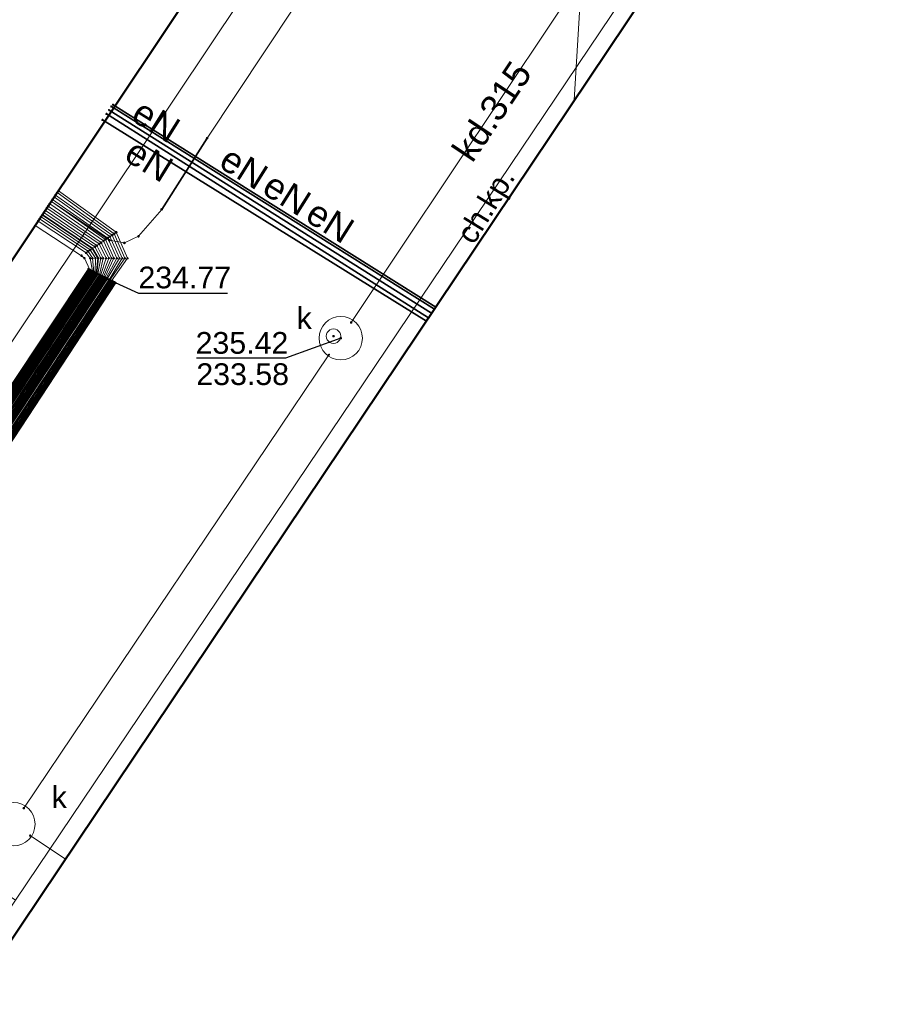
# Model space of a CAD drawing. Header units: metres. Extents: x 6603648 to 6604252, y 5739748 to 5740166.
# Tile 49 of 98: x 6603723 to 6603753, y 5740054 to 5740088. Entities that reach past the tile are written whole.
import ezdxf
from ezdxf.enums import TextEntityAlignment as Align

# ---------------------------------------------------------------- set-up
doc = ezdxf.new("R2010")
doc.units = ezdxf.units.M
doc.layers.get('0').update_dxf_attribs({"color": 252, "linetype": 'CONTINUOUS'})
for name, color, linetype, lineweight in [('GESBZO', 252, 'CONTINUOUS', 50), ('GSPPRB', 252, 'CONTINUOUS', 18), ('GSSKOD', 252, 'CONTINUOUS', 18), ('GSSKOD_O', 252, 'CONTINUOUS', 18), ('GULENN', 252, 'CONTINUOUS', 18), ('GULENN_O', 252, 'CONTINUOUS', 18), ('GULEOR', 252, 'CONTINUOUS', 35), ('GULKDP', 252, 'CONTINUOUS', 18), ('GULKDP_O', 252, 'CONTINUOUS', 18), ('GUPKWZ', 252, 'CONTINUOUS', 18), ('GUPKWZ_O', 252, 'CONTINUOUS', 18), ('GUSETS', 252, 'CONTINUOUS', 25), ('GUSIKP', 252, 'CONTINUOUS', 18)]:
    doc.layers.add(name, color=color, linetype=linetype, lineweight=lineweight)
for name, color, linetype in [('GUPESH', 252, 'CONTINUOUS'), ('GUPESH_O', 252, 'CONTINUOUS'), ('GUPKSH', 252, 'CONTINUOUS'), ('GUPKSH_O', 252, 'CONTINUOUS')]:
    doc.layers.add(name, color=color, linetype=linetype)
doc.styles.add('Arial', font='arial.ttf')

# ---------------------------------------------------------------- blocks, each defined once
blk = doc.blocks.new('GSPPRB0')
blk.add_lwpolyline([(-0.007955, 0.0225), (0.007955, 0.0225), (0.0225, 0.007955), (0.0225, -0.007955), (0.007955, -0.0225), (-0.007955, -0.0225), (-0.0225, -0.007955), (-0.0225, 0.007955)], close=True)
blk = doc.blocks.new('GUPKSH1')
blk.add_hatch(color=256).paths.add_polyline_path([(0, 0.045), (-0.011647, 0.043467), (-0.0225, 0.038971), (-0.03182, 0.03182), (-0.038971, 0.0225), (-0.043467, 0.011647), (-0.045, 0), (-0.043467, -0.011647), (-0.038971, -0.0225), (-0.03182, -0.03182), (-0.0225, -0.038971), (-0.011647, -0.043467), (0, -0.045), (0.011647, -0.043467), (0.0225, -0.038971), (0.03182, -0.03182), (0.038971, -0.0225), (0.043467, -0.011647), (0.045, 0), (0.043467, 0.011647), (0.038971, 0.0225), (0.03182, 0.03182), (0.0225, 0.038971), (0.011647, 0.043467)])
blk = doc.blocks.new('GUPESH1')
blk.add_hatch(color=256).paths.add_polyline_path([(0, 0.045), (-0.011647, 0.043467), (-0.0225, 0.038971), (-0.03182, 0.03182), (-0.038971, 0.0225), (-0.043467, 0.011647), (-0.045, 0), (-0.043467, -0.011647), (-0.038971, -0.0225), (-0.03182, -0.03182), (-0.0225, -0.038971), (-0.011647, -0.043467), (0, -0.045), (0.011647, -0.043467), (0.0225, -0.038971), (0.03182, -0.03182), (0.038971, -0.0225), (0.043467, -0.011647), (0.045, 0), (0.043467, 0.011647), (0.038971, 0.0225), (0.03182, 0.03182), (0.0225, 0.038971), (0.011647, 0.043467)])
blk = doc.blocks.new('GUPKWZ1_1')
blk.add_lwpolyline([(0.25, 0), (0.241481, -0.064705), (0.216506, -0.125), (0.176777, -0.176777), (0.125, -0.216506), (0.064705, -0.241481), (0, -0.25), (-0.064705, -0.241481), (-0.125, -0.216506), (-0.176777, -0.176777), (-0.216506, -0.125), (-0.241481, -0.064705), (-0.25, 0), (-0.241481, 0.064705), (-0.216506, 0.125), (-0.176777, 0.176777), (-0.125, 0.216506), (-0.064705, 0.241481), (0, 0.25), (0.064705, 0.241481), (0.125, 0.216506), (0.176777, 0.176777), (0.216506, 0.125), (0.241481, 0.064705)], close=True)

msp = doc.modelspace()

# ---------------------------------------------------------------- linework, layer by layer
at = {"layer": 'GESBZO'}
for points in [[(6603761.366, 5740113.074), (6603795.022, 5740090.472), (6603791.683, 5740085.493), (6603799.835, 5740079.991), (6603757.379, 5740016.708), (6603715.538, 5740044.785)], [(6603705.07, 5740069.59), (6603707.31, 5740068.07), (6603712.5, 5740064.58), (6603712.94, 5740064.28), (6603728.85, 5740088.08), (6603728.5, 5740088.32), (6603725.42, 5740090.37), (6603720.97, 5740093.36)]]:
    msp.add_lwpolyline(points, close=True, dxfattribs=at)
at = {"layer": 'GSSKOD'}
for points in [[(6603715.538, 5740044.785), (6603761.366, 5740113.074), (6603760.932, 5740113.366), (6603723.23, 5740057.39), (6603714.64, 5740044.58), (6603715.18, 5740044.25)], [(6603704.84, 5740070.9), (6603720.66, 5740094.71), (6603725.86, 5740091.24), (6603726.2, 5740091.73), (6603731.02, 5740088.51), (6603714.22, 5740063.42), (6603723.23, 5740057.39), (6603714.64, 5740044.58), (6603715.18, 5740044.25), (6603709.86, 5740036.43), (6603702.4, 5740041.46)], [(6603707.31, 5740068.07), (6603706.34, 5740066.62), (6603711.52, 5740063.14), (6603712.5, 5740064.58), (6603712.94, 5740064.28), (6603728.85, 5740088.08), (6603728.5, 5740088.32), (6603729.21, 5740089.38), (6603727.51, 5740090.52), (6603726.14, 5740091.44), (6603725.42, 5740090.37), (6603720.97, 5740093.36), (6603705.07, 5740069.59)]]:
    msp.add_lwpolyline(points, close=True, dxfattribs=at)
at = {"layer": 'GULENN'}
for points in [[(6603724.47, 5740081.52), (6603726.47, 5740080.18), (6603726.99, 5740080.09), (6603727.48, 5740080.32), (6603728.28, 5740081.25), (6603729.85, 5740083.71), (6603732.86, 5740088.23), (6603734.31, 5740090.7), (6603734.13, 5740091.12), (6603732.04, 5740093.15), (6603728.53, 5740095.6), (6603728.45, 5740095.87), (6603729.62, 5740110.12), (6603729.51, 5740110.39)], [(6603742.539, 5740085.02), (6603743.009, 5740092.809), (6603746.277, 5740092.425), (6603747.284, 5740102.057), (6603741.364, 5740102.434), (6603741.455, 5740103.182)], [(6603726.461, 5740084.681), (6603737.609, 5740077.662)], [(6603726.542, 5740084.802), (6603737.704, 5740077.803)], [(6603726.598, 5740084.864), (6603737.755, 5740077.877)], [(6603726.232, 5740084.339), (6603737.429, 5740077.393)], [(6603726.371, 5740084.547), (6603737.504, 5740077.504)], [(6603724.71, 5740081.89), (6603726.71, 5740080.46), (6603727.1, 5740079.56), (6603726.55, 5740078.78), (6603707.3, 5740049.54), (6603706.74, 5740047.98), (6603706.31, 5740046.43), (6603705.58, 5740040.93), (6603705.67, 5740040.59), (6603705.77, 5740040.15), (6603705.89, 5740039.88), (6603722.8, 5740026.23), (6603723.59, 5740025.67), (6603751.47, 5740006.73), (6603752.65, 5740005.84), (6603753.29, 5740005.63)], [(6603724.47, 5740081.52), (6603726.34, 5740080.21), (6603726.63, 5740079.56), (6603726.31, 5740078.9), (6603707.04, 5740049.72), (6603706.37, 5740048.07), (6603706.02, 5740046.54), (6603705.27, 5740040.96), (6603705.32, 5740040.5), (6603705.46, 5740039.97), (6603705.69, 5740039.61), (6603722.59, 5740025.99), (6603723.4, 5740025.41), (6603751.33, 5740006.47), (6603753.69, 5740004.21)], [(6603724.51, 5740081.59), (6603726.42, 5740080.26), (6603726.73, 5740079.56), (6603726.36, 5740078.87), (6603707.09, 5740049.69), (6603706.45, 5740048.05), (6603706.06, 5740046.53), (6603705.33, 5740040.95), (6603705.39, 5740040.52), (6603705.53, 5740040.01), (6603705.73, 5740039.66), (6603722.62, 5740026.02), (6603723.43, 5740025.46), (6603751.35, 5740006.51), (6603752.61, 5740005.67), (6603753.33, 5740005.46)], [(6603724.57, 5740081.67), (6603726.49, 5740080.31), (6603726.82, 5740079.56), (6603726.4, 5740078.85), (6603707.15, 5740049.65), (6603706.51, 5740048.04), (6603706.14, 5740046.5), (6603705.4, 5740040.95), (6603705.45, 5740040.54), (6603705.58, 5740040.04), (6603705.78, 5740039.73), (6603722.69, 5740026.1), (6603723.47, 5740025.52), (6603751.39, 5740006.58), (6603753.74, 5740004.27)], [(6603724.61, 5740081.74), (6603726.57, 5740080.36), (6603726.92, 5740079.56), (6603726.46, 5740078.82), (6603707.2, 5740049.61), (6603706.59, 5740048.02), (6603706.19, 5740046.48), (6603705.45, 5740040.94), (6603705.53, 5740040.56), (6603705.65, 5740040.08), (6603705.81, 5740039.77), (6603722.71, 5740026.13), (6603723.51, 5740025.56), (6603751.41, 5740006.62), (6603752.63, 5740005.76), (6603753.31, 5740005.54)], [(6603724.67, 5740081.83), (6603726.64, 5740080.41), (6603727.01, 5740079.56), (6603726.49, 5740078.8), (6603707.25, 5740049.58), (6603706.66, 5740048), (6603706.27, 5740046.45), (6603705.52, 5740040.93), (6603705.59, 5740040.57), (6603705.7, 5740040.11), (6603705.86, 5740039.84), (6603722.78, 5740026.2), (6603723.56, 5740025.63), (6603751.45, 5740006.69), (6603753.83, 5740004.41)], [(6603724.26, 5740081.21), (6603726.04, 5740080), (6603726.26, 5740079.56), (6603726.13, 5740078.99), (6603706.84, 5740049.87), (6603706.07, 5740048.15), (6603705.78, 5740046.63), (6603705.02, 5740040.98), (6603705.04, 5740040.44), (6603705.22, 5740039.84), (6603705.54, 5740039.4), (6603722.41, 5740025.78), (6603723.24, 5740025.2), (6603751.21, 5740006.24), (6603752.54, 5740005.41), (6603753.38, 5740005.23)], [(6603724.31, 5740081.29), (6603726.12, 5740080.06), (6603726.36, 5740079.56), (6603726.17, 5740078.97), (6603706.9, 5740049.83), (6603706.16, 5740048.13), (6603705.81, 5740046.62), (6603705.08, 5740040.98), (6603705.12, 5740040.46), (6603705.29, 5740039.87), (6603705.57, 5740039.44), (6603722.44, 5740025.82), (6603723.27, 5740025.24), (6603751.23, 5740006.28), (6603752.56, 5740005.5), (6603753.36, 5740005.31)], [(6603724.36, 5740081.36), (6603726.19, 5740080.1), (6603726.45, 5740079.56), (6603726.22, 5740078.94), (6603706.95, 5740049.79), (6603706.22, 5740048.11), (6603705.9, 5740046.59), (6603705.15, 5740040.97), (6603705.18, 5740040.47), (6603705.34, 5740039.9), (6603705.62, 5740039.51), (6603722.5, 5740025.89), (6603723.32, 5740025.31), (6603751.27, 5740006.35), (6603753.65, 5740004.14)], [(6603724.41, 5740081.44), (6603726.27, 5740080.16), (6603726.55, 5740079.56), (6603726.27, 5740078.92), (6603706.99, 5740049.76), (6603706.3, 5740048.09), (6603705.94, 5740046.57), (6603705.2, 5740040.96), (6603705.26, 5740040.49), (6603705.41, 5740039.94), (6603705.65, 5740039.56), (6603722.53, 5740025.92), (6603723.35, 5740025.35), (6603751.29, 5740006.4), (6603752.58, 5740005.58), (6603753.34, 5740005.39)], [(6603724.01, 5740080.84), (6603725.67, 5740079.75), (6603725.81, 5740079.56), (6603725.89, 5740079.11), (6603706.6, 5740050.04), (6603705.7, 5740048.25), (6603705.45, 5740046.75), (6603704.7, 5740041.01), (6603704.7, 5740040.36), (6603704.92, 5740039.67), (6603705.33, 5740039.12), (6603722.18, 5740025.52), (6603723.04, 5740024.93), (6603751.05, 5740005.94), (6603751.84, 5740005.21), (6603751.89, 5740004.79), (6603750.95, 5740003.31), (6603741.64, 5739989.79), (6603741.77, 5739989.39)], [(6603724.06, 5740080.92), (6603725.74, 5740079.8), (6603725.89, 5740079.56), (6603725.94, 5740079.08), (6603706.64, 5740050.01), (6603705.77, 5740048.23), (6603705.53, 5740046.72), (6603704.77, 5740041), (6603704.78, 5740040.37), (6603704.98, 5740039.7), (6603705.38, 5740039.18), (6603722.22, 5740025.57), (6603723.08, 5740024.98), (6603751.08, 5740006.01), (6603751.94, 5740005.23), (6603751.95, 5740004.75), (6603750.99, 5740003.25), (6603741.71, 5739989.78), (6603736.55, 5739982.04), (6603736.2, 5739981.8), (6603735.78, 5739981.89), (6603722.86, 5739991.05)], [(6603724.11, 5740080.99), (6603725.81, 5740079.85), (6603725.99, 5740079.56), (6603725.98, 5740079.06), (6603706.69, 5740049.97), (6603705.86, 5740048.21), (6603705.57, 5740046.71), (6603704.83, 5740041), (6603704.85, 5740040.39), (6603705.04, 5740039.73), (6603705.41, 5740039.22), (6603722.26, 5740025.62), (6603723.12, 5740025.03), (6603751.11, 5740006.05), (6603752.05, 5740005.24), (6603752, 5740004.71), (6603751.04, 5740003.2), (6603741.76, 5739989.76), (6603741.84, 5739989.39)], [(6603724.16, 5740081.06), (6603725.89, 5740079.9), (6603726.08, 5740079.56), (6603726.03, 5740079.04), (6603706.74, 5740049.94), (6603705.92, 5740048.19), (6603705.66, 5740046.68), (6603704.9, 5740040.99), (6603704.92, 5740040.41), (6603705.1, 5740039.77), (6603705.46, 5740039.29), (6603722.32, 5740025.68), (6603723.15, 5740025.08), (6603751.15, 5740006.12), (6603752.15, 5740005.25), (6603752.07, 5740004.66), (6603751.08, 5740003.16), (6603741.72, 5739989.57), (6603741.4, 5739989.5)], [(6603724.21, 5740081.14), (6603725.97, 5740079.96), (6603726.18, 5740079.56), (6603726.07, 5740079.02), (6603706.8, 5740049.9), (6603706, 5740048.17), (6603705.69, 5740046.66), (6603704.95, 5740040.99), (6603704.99, 5740040.42), (6603705.16, 5740039.8), (6603705.49, 5740039.34), (6603722.36, 5740025.72), (6603723.19, 5740025.14), (6603751.17, 5740006.17), (6603752.26, 5740005.27), (6603752.13, 5740004.61), (6603751.12, 5740003.11), (6603741.88, 5739989.73), (6603741.92, 5739989.4)], [(6603723.91, 5740080.69), (6603725.51, 5740079.65), (6603725.61, 5740079.56), (6603725.8, 5740079.16), (6603706.48, 5740050.12), (6603705.54, 5740048.29), (6603705.33, 5740046.8), (6603704.58, 5740041.02), (6603704.58, 5740040.33), (6603704.8, 5740039.6), (6603705.25, 5740039), (6603722.09, 5740025.41), (6603722.96, 5740024.82), (6603750.98, 5740005.83), (6603751.74, 5740005.2), (6603751.83, 5740004.84), (6603750.91, 5740003.35), (6603741.61, 5739989.8), (6603741.7, 5739989.38)]]:
    msp.add_lwpolyline(points, dxfattribs=at)
at = {"layer": 'GULEOR'}
for points in [[(6603726.461, 5740084.681), (6603737.609, 5740077.662)], [(6603726.542, 5740084.802), (6603737.704, 5740077.803)], [(6603726.598, 5740084.864), (6603737.755, 5740077.877)], [(6603726.232, 5740084.339), (6603737.429, 5740077.393)], [(6603726.371, 5740084.547), (6603737.504, 5740077.504)], [(6603729.85, 5740083.71), (6603728.28, 5740081.25)], [(6603724.16, 5740081.06), (6603725.89, 5740079.9), (6603726.08, 5740079.56), (6603726.03, 5740079.04), (6603706.74, 5740049.94), (6603705.92, 5740048.19), (6603705.66, 5740046.68), (6603704.9, 5740040.99), (6603704.92, 5740040.41), (6603705.1, 5740039.77), (6603705.46, 5740039.29), (6603722.32, 5740025.68), (6603723.15, 5740025.08), (6603751.15, 5740006.12)], [(6603725.75, 5740079.18), (6603706.43, 5740050.16), (6603705.47, 5740048.31), (6603705.27, 5740046.82), (6603704.51, 5740041.03)], [(6603725.8, 5740079.16), (6603706.48, 5740050.12), (6603705.54, 5740048.29), (6603705.33, 5740046.8), (6603704.58, 5740041.02), (6603704.58, 5740040.33), (6603704.8, 5740039.6), (6603705.25, 5740039), (6603722.09, 5740025.41), (6603722.96, 5740024.82), (6603750.98, 5740005.83)], [(6603725.84, 5740079.13), (6603706.54, 5740050.08), (6603705.62, 5740048.27), (6603705.4, 5740046.77), (6603704.65, 5740041.02)], [(6603725.89, 5740079.11), (6603706.6, 5740050.04), (6603705.7, 5740048.25), (6603705.45, 5740046.75), (6603704.7, 5740041.01), (6603704.7, 5740040.36), (6603704.92, 5740039.67), (6603705.33, 5740039.12), (6603722.18, 5740025.52), (6603723.04, 5740024.93), (6603751.05, 5740005.94)], [(6603725.94, 5740079.08), (6603706.64, 5740050.01), (6603705.77, 5740048.23), (6603705.53, 5740046.72), (6603704.77, 5740041), (6603704.78, 5740040.37), (6603704.98, 5740039.7), (6603705.38, 5740039.18), (6603722.22, 5740025.57), (6603723.08, 5740024.98), (6603751.08, 5740006.01)], [(6603725.98, 5740079.06), (6603706.69, 5740049.97), (6603705.86, 5740048.21), (6603705.57, 5740046.71), (6603704.83, 5740041), (6603704.85, 5740040.39), (6603705.04, 5740039.73), (6603705.41, 5740039.22), (6603722.26, 5740025.62), (6603723.12, 5740025.03), (6603751.11, 5740006.05)], [(6603726.07, 5740079.02), (6603706.8, 5740049.9), (6603706, 5740048.17), (6603705.69, 5740046.66), (6603704.95, 5740040.99), (6603704.99, 5740040.42), (6603705.16, 5740039.8), (6603705.49, 5740039.34), (6603722.36, 5740025.72), (6603723.19, 5740025.14), (6603751.17, 5740006.17)], [(6603726.13, 5740078.99), (6603706.84, 5740049.87), (6603706.07, 5740048.15), (6603705.78, 5740046.63), (6603705.02, 5740040.98), (6603705.04, 5740040.44), (6603705.22, 5740039.84), (6603705.54, 5740039.4), (6603722.41, 5740025.78), (6603723.24, 5740025.2), (6603751.21, 5740006.24)], [(6603726.17, 5740078.97), (6603706.9, 5740049.83), (6603706.16, 5740048.13), (6603705.81, 5740046.62), (6603705.08, 5740040.98), (6603705.12, 5740040.46), (6603705.29, 5740039.87), (6603705.57, 5740039.44), (6603722.44, 5740025.82), (6603723.27, 5740025.24), (6603751.23, 5740006.28)], [(6603726.22, 5740078.94), (6603706.95, 5740049.79), (6603706.22, 5740048.11), (6603705.9, 5740046.59), (6603705.15, 5740040.97), (6603705.18, 5740040.47), (6603705.34, 5740039.9), (6603705.62, 5740039.51), (6603722.5, 5740025.89), (6603723.32, 5740025.31), (6603751.27, 5740006.35)], [(6603726.27, 5740078.92), (6603706.99, 5740049.76), (6603706.3, 5740048.09), (6603705.94, 5740046.57), (6603705.2, 5740040.96), (6603705.26, 5740040.49), (6603705.41, 5740039.94), (6603705.65, 5740039.56), (6603722.53, 5740025.92), (6603723.35, 5740025.35), (6603751.29, 5740006.4)], [(6603726.31, 5740078.9), (6603707.04, 5740049.72), (6603706.37, 5740048.07), (6603706.02, 5740046.54), (6603705.27, 5740040.96), (6603705.32, 5740040.5), (6603705.46, 5740039.97), (6603705.69, 5740039.61), (6603722.59, 5740025.99), (6603723.4, 5740025.41), (6603751.33, 5740006.47)], [(6603726.36, 5740078.87), (6603707.09, 5740049.69), (6603706.45, 5740048.05), (6603706.06, 5740046.53), (6603705.33, 5740040.95), (6603705.39, 5740040.52), (6603705.53, 5740040.01), (6603705.73, 5740039.66), (6603722.62, 5740026.02), (6603723.43, 5740025.46), (6603751.35, 5740006.51)], [(6603726.4, 5740078.85), (6603707.15, 5740049.65), (6603706.51, 5740048.04), (6603706.14, 5740046.5), (6603705.4, 5740040.95), (6603705.45, 5740040.54), (6603705.58, 5740040.04), (6603705.78, 5740039.73), (6603722.69, 5740026.1), (6603723.47, 5740025.52), (6603751.39, 5740006.58)], [(6603726.46, 5740078.82), (6603707.2, 5740049.61), (6603706.59, 5740048.02), (6603706.19, 5740046.48), (6603705.45, 5740040.94), (6603705.53, 5740040.56), (6603705.65, 5740040.08), (6603705.81, 5740039.77), (6603722.71, 5740026.13), (6603723.51, 5740025.56), (6603751.41, 5740006.62)], [(6603726.49, 5740078.8), (6603707.25, 5740049.58), (6603706.66, 5740048), (6603706.27, 5740046.45), (6603705.52, 5740040.93), (6603705.59, 5740040.57), (6603705.7, 5740040.11), (6603705.86, 5740039.84), (6603722.78, 5740026.2), (6603723.56, 5740025.63), (6603751.45, 5740006.69)], [(6603726.55, 5740078.78), (6603707.3, 5740049.54), (6603706.74, 5740047.98), (6603706.31, 5740046.43), (6603705.58, 5740040.93), (6603705.67, 5740040.59), (6603705.77, 5740040.15), (6603705.89, 5740039.88), (6603722.8, 5740026.23), (6603723.59, 5740025.67), (6603751.47, 5740006.73)], [(6603726.59, 5740078.76), (6603707.35, 5740049.5), (6603706.81, 5740047.96), (6603706.39, 5740046.41), (6603705.65, 5740040.92), (6603705.73, 5740040.6), (6603705.83, 5740040.17), (6603705.94, 5740039.95), (6603722.86, 5740026.3), (6603723.63, 5740025.73), (6603751.52, 5740006.81)], [(6603726.64, 5740078.73), (6603707.39, 5740049.47), (6603706.88, 5740047.94), (6603706.44, 5740046.39), (6603705.7, 5740040.92), (6603705.79, 5740040.62), (6603705.9, 5740040.21), (6603705.98, 5740040), (6603722.9, 5740026.34), (6603723.67, 5740025.77), (6603751.54, 5740006.85)], [(6603726.68, 5740078.71), (6603707.45, 5740049.43), (6603706.96, 5740047.92), (6603706.51, 5740046.36), (6603705.77, 5740040.91), (6603705.86, 5740040.63), (6603705.96, 5740040.25), (6603706.02, 5740040.06), (6603722.95, 5740026.4), (6603723.7, 5740025.82), (6603751.56, 5740006.89)]]:
    msp.add_lwpolyline(points, dxfattribs=at)
at = {"layer": 'GULKDP'}
for points in [[(6603734.829, 5740077.342), (6603755.701, 5740108.58)], [(6603723.514, 5740060.564), (6603734.061, 5740076.227)], [(6603723.736, 5740059.616), (6603724.961, 5740058.798)]]:
    msp.add_lwpolyline(points, dxfattribs=at)
at = {"layer": 'GUPESH_O', "flags": 128}
msp.add_lwpolyline([(6603726.55, 5740078.78), (6603727.476, 5740078.35), (6603730.556, 5740078.35)], dxfattribs=at)
at = {"layer": 'GUPKSH_O', "flags": 128}
msp.add_lwpolyline([(6603734.469, 5740076.799), (6603732.558, 5740076.105), (6603729.478, 5740076.105)], dxfattribs=at)
at = {"layer": 'GUSETS'}
msp.add_lwpolyline([(6603705.07, 5740069.59), (6603707.31, 5740068.07), (6603712.5, 5740064.58), (6603712.94, 5740064.28), (6603728.85, 5740088.08), (6603728.5, 5740088.32), (6603725.42, 5740090.37), (6603720.97, 5740093.36)], close=True, dxfattribs=at)
at = {"layer": 'GUSIKP'}
for points in [[(6603734.469, 5740076.049, -1), (6603734.469, 5740077.549, -1)], [(6603723.153, 5740059.261, -1), (6603723.153, 5740060.761, -1)]]:
    msp.add_lwpolyline(points, format="xyb", close=True, dxfattribs=at)

# ---------------------------------------------------------------- block references
at = {"layer": 'GSPPRB', "rotation": 90}
for p in [(6603726.461, 5740084.681), (6603726.542, 5740084.802), (6603726.598, 5740084.864), (6603726.232, 5740084.339), (6603726.371, 5740084.547), (6603729.85, 5740083.71), (6603728.28, 5740081.25), (6603726.27, 5740080.16), (6603726.34, 5740080.21), (6603726.42, 5740080.26), (6603726.47, 5740080.18), (6603726.49, 5740080.31), (6603726.57, 5740080.36), (6603726.64, 5740080.41), (6603726.71, 5740080.46), (6603727.48, 5740080.32), (6603725.74, 5740079.8), (6603725.81, 5740079.85), (6603725.89, 5740079.9), (6603725.97, 5740079.96), (6603726.04, 5740080), (6603726.12, 5740080.06), (6603726.19, 5740080.1), (6603726.99, 5740080.09), (6603725.51, 5740079.65), (6603725.61, 5740079.56), (6603725.67, 5740079.75), (6603725.81, 5740079.56), (6603725.89, 5740079.56), (6603725.99, 5740079.56), (6603726.08, 5740079.56), (6603726.18, 5740079.56), (6603726.26, 5740079.56), (6603726.36, 5740079.56), (6603726.45, 5740079.56), (6603726.55, 5740079.56), (6603726.63, 5740079.56), (6603726.73, 5740079.56), (6603726.82, 5740079.56), (6603726.92, 5740079.56), (6603727.01, 5740079.56), (6603727.1, 5740079.56), (6603725.75, 5740079.18), (6603725.8, 5740079.16), (6603725.84, 5740079.13), (6603725.89, 5740079.11), (6603725.94, 5740079.08), (6603725.98, 5740079.06), (6603726.03, 5740079.04), (6603726.07, 5740079.02), (6603726.13, 5740078.99), (6603726.17, 5740078.97), (6603726.22, 5740078.94), (6603726.27, 5740078.92), (6603726.31, 5740078.9), (6603726.36, 5740078.87), (6603726.4, 5740078.85), (6603726.46, 5740078.82), (6603726.49, 5740078.8), (6603726.55, 5740078.78), (6603726.59, 5740078.76), (6603726.64, 5740078.73), (6603726.68, 5740078.71), (6603734.829, 5740077.342), (6603734.061, 5740076.227), (6603723.514, 5740060.564), (6603723.736, 5740059.616)]:
    msp.add_blockref('GSPPRB0', p, dxfattribs=at)
at = {"layer": 'GUPESH', "rotation": 90}
for p in [(6603729.85, 5740083.71), (6603724.67, 5740081.83), (6603724.47, 5740081.52), (6603724.51, 5740081.59), (6603724.57, 5740081.67), (6603724.61, 5740081.74), (6603724.21, 5740081.14), (6603724.26, 5740081.21), (6603724.31, 5740081.29), (6603724.36, 5740081.36), (6603724.41, 5740081.44), (6603728.28, 5740081.25), (6603724.01, 5740080.84), (6603724.06, 5740080.92), (6603724.11, 5740080.99), (6603724.16, 5740081.06), (6603723.91, 5740080.69), (6603726.71, 5740080.46), (6603726.27, 5740080.16), (6603726.34, 5740080.21), (6603726.42, 5740080.26), (6603726.47, 5740080.18), (6603726.49, 5740080.31), (6603726.57, 5740080.36), (6603726.64, 5740080.41), (6603727.48, 5740080.32), (6603725.74, 5740079.8), (6603725.81, 5740079.85), (6603725.89, 5740079.9), (6603725.97, 5740079.96), (6603726.04, 5740080), (6603726.12, 5740080.06), (6603726.19, 5740080.1), (6603726.99, 5740080.09), (6603725.51, 5740079.65), (6603725.67, 5740079.75), (6603725.75, 5740079.18), (6603725.8, 5740079.16), (6603725.84, 5740079.13), (6603725.89, 5740079.11), (6603725.94, 5740079.08), (6603725.98, 5740079.06), (6603726.03, 5740079.04), (6603726.07, 5740079.02), (6603726.13, 5740078.99), (6603726.17, 5740078.97), (6603726.22, 5740078.94), (6603726.27, 5740078.92), (6603726.31, 5740078.9), (6603726.36, 5740078.87), (6603726.4, 5740078.85), (6603726.46, 5740078.82), (6603726.49, 5740078.8), (6603726.55, 5740078.78), (6603726.59, 5740078.76), (6603726.64, 5740078.73), (6603726.68, 5740078.71)]:
    msp.add_blockref('GUPESH1', p, dxfattribs=at)
at = {"layer": 'GUPKSH', "rotation": 90}
for p in [(6603734.829, 5740077.342), (6603734.22, 5740076.87), (6603734.469, 5740076.799), (6603723.514, 5740060.564)]:
    msp.add_blockref('GUPKSH1', p, dxfattribs=at)
at = {"layer": 'GUPKWZ', "rotation": 90}
msp.add_blockref('GUPKWZ1_1', (6603734.22, 5740076.87), dxfattribs=at)

# ---------------------------------------------------------------- texts
at = {"layer": 'GSSKOD_O', "style": 'Arial'}
msp.add_text('ch.kp.', height=0.75, rotation=58.3609, dxfattribs=at).set_placement((6603739.794, 5740081.184), align=Align.CENTER)
at = {"layer": 'GULENN_O', "style": 'Arial'}
for rotation, p in [(327.9107, (6603727.851, 5740083.934)), (328.1868, (6603727.61, 5740082.566)), (327.9434, (6603730.885, 5740082.315)), (327.8047, (6603732.373, 5740081.407)), (327.6816, (6603733.866, 5740080.462))]:
    msp.add_text('eN', height=0.9, rotation=rotation, dxfattribs=at).set_placement(p, align=Align.CENTER)
at = {"layer": 'GULKDP_O', "style": 'Arial'}
msp.add_text('kd.315', height=0.9, rotation=56.2507, dxfattribs=at).set_placement((6603740.066, 5740084.391), align=Align.CENTER)
at = {"layer": 'GUPESH_O', "style": 'Arial'}
msp.add_text('234.77', height=0.75, rotation=360, dxfattribs=at).set_placement((6603727.476, 5740078.522))
at = {"layer": 'GUPKSH_O', "style": 'Arial'}
for s, p in [('235.42', (6603729.453, 5740076.262)), ('233.58', (6603729.478, 5740075.182))]:
    msp.add_text(s, height=0.75, rotation=360, dxfattribs=at).set_placement(p)
at = {"layer": 'GUPKWZ_O', "style": 'Arial'}
for p in [(6603733.47, 5740077.12), (6603725.003, 5740060.57)]:
    msp.add_text('k', height=0.75, rotation=360, dxfattribs=at).set_placement(p, align=Align.RIGHT)

doc.saveas('drawing.dxf')
